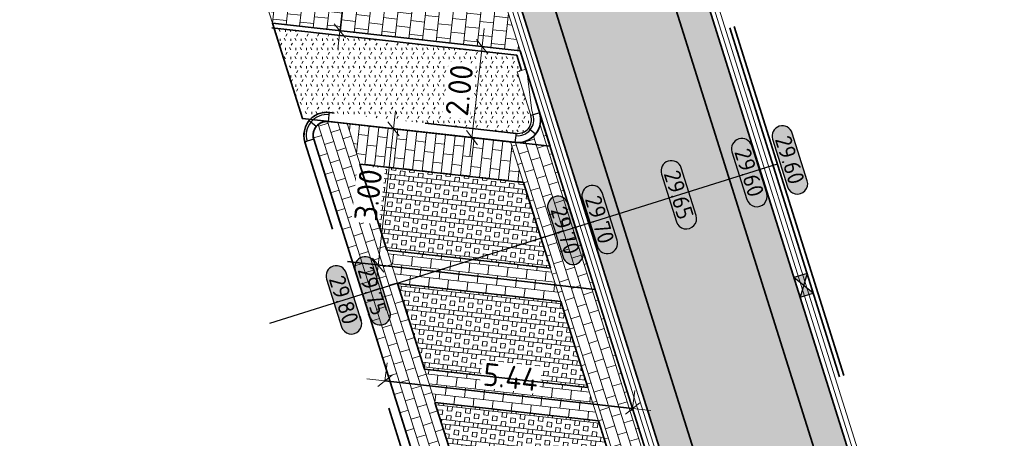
# Model space of a CAD drawing. Header units: metres. Extents: x 199937 to 201628, y 374508 to 375260.
# Tile 66 of 183: x 201196 to 201218, y 374759 to 374768. Entities that reach past the tile are written whole.
import ezdxf
from ezdxf.enums import TextEntityAlignment as Align

# ---------------------------------------------------------------- set-up
doc = ezdxf.new("R2010")
doc.units = ezdxf.units.M
doc.linetypes.add('VH-GELEIDEBAND', pattern=[6, 2, -2, 0, -2])
doc.linetypes.add('VH-OPSLUITBAND_100X200', pattern=[16, 8, -2, 4, -2])
for name, color, linetype, lineweight in [('N-WE-GR-BEPLANTING_CULTUUR-A', 92, 'Continuous', 0), ('N-WE-OG-HOOGTELIJN-G', 7, 'Continuous', 25), ('N-WE-RI-KOLK-S', 7, 'Continuous', 25), ('N-WE-VH-GOOT-G', 170, 'Continuous', 35), ('N-WE-VH-KANTOPSLUITING_GELEIDEBAND_50 200-G', 20, 'VH-GELEIDEBAND', 35), ('N-WE-VH-KANTOPSLUITING_GELEIDEBAND_50 200_250_BOCHTBAND-S', 20, 'Continuous', 25), ('N-WE-VH-KANTOPSLUITING_GELEIDEBAND_50 200_250_INRITVERLOOPBAND-S', 20, 'Continuous', 25), ('N-WE-VH-KANTOPSLUITING_OPSLUITBAND_100X200-G', 150, 'VH-OPSLUITBAND_100X200', 35), ('N-WE-VH-KANTVERHARDING_STREKLAAG-G', 60, 'Continuous', 18), ('N-WE-VH-VERHARDING_BETONSTRAATSTEEN-G', 252, 'Continuous', 35), ('N-WE-VH-VERHARDING_GRASBETONSTEEN-A', 72, 'Continuous', 18), ('N-WE-VH-VERHARDING_GRASBETONSTEEN-G', 70, 'Continuous', 35), ('N-WE-VH-VERHARDING_TEGEL-A', 252, 'Continuous', 18), ('N-WE-VW-MARKERING_PARKEERVAK-G', 7, 'Continuous', 35), ('N-WE-VW-MARKERING_PARKEERVAK-O', 7, 'Continuous', 18), ('X-XX-AL-HOOGTELABEL-S', 7, 'Continuous', 25), ('X-XX-AL-M', 7, 'Continuous', 18)]:
    doc.layers.add(name, color=color, linetype=linetype, lineweight=lineweight)
for name, color, linetype, lineweight, true_color in [('N-WE-GR-HAAG-G', 80, 'GR-HAAG1', 35, 0x3fff00), ('N-WE-VH-VERHARDING_BETONSTRAATSTEEN_HEIDE-A', 7, 'Continuous', 0, 0x986657), ('N-WE-VH-VERHARDING_BETONSTRAATSTEEN_ROOD-A', 7, 'Continuous', 0, 0xa92c0a)]:
    doc.layers.add(name, color=color, linetype=linetype, lineweight=lineweight, true_color=true_color)
doc.layers.add('X-XX-AL-HULPLIJN-G', color=7, linetype='Continuous', lineweight=18, plot=False)
doc.styles.add('NLCS-ISO-ANNOTATIEF-T18', font='NLCS-ISO.ttf', dxfattribs={"height": 1.8})
doc.styles.add('NLCS-ISO-ANNOTATIEF-T25', font='NLCS-ISO.ttf', dxfattribs={"height": 2.5})
doc.styles.add('NLCS-ISO-M200-T25', font='NLCS-ISO.ttf', dxfattribs={"height": 0.5})
doc.linetypes.add('GR-HAAG1', pattern='A,6,[176,NLCS.shx,S=0.125,R=0,X=0,Y=0],-2', length=8)
doc.dimstyles.new('NLCS-ANNOTATIEF-T25-SCHRAP_L2_H1', dxfattribs={"dimtxt": 2.5, "dimasz": 1.4, "dimexe": 2, "dimexo": 2, "dimgap": 0.7, "dimtad": 1, "dimzin": 0, "dimdsep": 46, "dimtxsty": 'NLCS-ISO-ANNOTATIEF-T25', "dimblk": 'OBLIQUE', "dimcen": 0, "dimdle": 2, "dimclrd": 256, "dimclre": 256, "dimclrt": 256, "dimadec": 1, "dimazin": 0, "dimtfac": 1, "dimtdec": 3, "dimtofl": 0, "dimtmove": 0, "dimatfit": 3, "dimldrblk": 'OBLIQUE', "dimfxl": 2, "dimfxlon": 1, "dimtfillclr": 256, "dimtolj": 1, "dimtzin": 0, "dimlwd": -1, "dimlwe": -1, "dimarcsym": 0})
doc.dimstyles.new('NLCS-M200-T25-SCHRAP_L2_H1', dxfattribs={"dimscale": 0.2, "dimtxt": 2.5, "dimasz": 1.4, "dimexe": 2, "dimexo": 2, "dimgap": 0.7, "dimtad": 1, "dimzin": 0, "dimdsep": 46, "dimtxsty": 'NLCS-ISO-M200-T25', "dimblk": 'OBLIQUE', "dimcen": 0, "dimdle": 2, "dimclrd": 256, "dimclre": 256, "dimclrt": 256, "dimadec": 1, "dimazin": 0, "dimtfac": 1, "dimtdec": 3, "dimtofl": 0, "dimtmove": 0, "dimatfit": 3, "dimldrblk": 'OBLIQUE', "dimfxl": 2, "dimfxlon": 1, "dimtfillclr": 256, "dimtolj": 1, "dimtzin": 0, "dimlwd": -1, "dimlwe": -1, "dimarcsym": 0})
pattern_1 = [(197.44182636, (0, 0), (-0.13739973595, -0.26328940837), [0.21, -0.21]), (287.44182636, (0, 0), (0.20034457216, 0.06294483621), [])]
pattern_2 = [(17.44182636, (0, 0), (0.13739973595, 0.26328940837), [0.63, -0.21]), (287.44182636, (-0.1259, 0.40069), (0.13739973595, 0.26328940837), [0.63, -0.21])]
pattern_3 = [(353.6144, (201213.89342, 374743.2399), (0.044487, 0.3975184), []), (353.6144, (201213.8823, 374743.14053), (0.044487, 0.3975184), []), (263.6144, (201213.89342, 374743.2399), (0.3975184, -0.044487), [-0.1, 0.1]), (263.6144, (201213.9928, 374743.2288), (0.3975184, -0.044487), [-0.1, 0.1]), (263.6144, (201214.0922, 374743.21766), (0.3975184, -0.044487), [0.1, -0.1]), (263.6144, (201214.19156, 374743.20654), (0.3975184, -0.0444873), [0.1, -0.1]), (353.6144, (201213.87118, 374743.04115), (0.0444873, 0.3975184), [0.1, -0.1]), (353.6144, (201213.86006, 374742.94177), (0.0444873, 0.3975184), [0.1, -0.1])]
pattern_4 = [(263.6144, (201213.89342, 374743.2399), (0.1853413, -0.232053), [0.21, -0.21]), (353.6144, (201213.89342, 374743.2399), (0.0233559, 0.2086972), [])]

# ---------------------------------------------------------------- blocks, each defined once
blk = doc.blocks.new('_Oblique')
at = {"color": 0, "linetype": 'ByBlock', "lineweight": -2}
blk.add_line((-0.5, -0.5), (0.5, 0.5), dxfattribs=at)
blk = doc.blocks.new('*D86')
at = {"layer": 'Defpoints', "color": 0, "transparency": 16777216}
for p in [(201204.451, 374765.428), (201205.869, 374765.269), (201205.536, 374762.288)]:
    blk.add_point(p, dxfattribs=at)
at = {"layer": 'X-XX-AL-M', "transparency": 16777216}
for p, q in [((201204.073, 374762.049), (201204.495, 374765.825)), ((201204.848, 374765.383), (201204.053, 374765.472)), ((201204.515, 374762.402), (201203.72, 374762.491))]:
    blk.add_line(p, q, dxfattribs=at)
at = {"layer": 'X-XX-AL-M', "transparency": 16777216, "xscale": 0.28, "yscale": 0.28, "zscale": 0.28}
for p, rotation in [((201204.451, 374765.428), 83.61444779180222), ((201204.117, 374762.446), 263.6144477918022)]:
    blk.add_blockref('_Oblique', p, dxfattribs=dict(at, rotation=rotation))
at = {"layer": 'X-XX-AL-M', "transparency": 16777216, "insert": (201203.896, 374763.98), "char_height": 0.5, "attachment_point": 5, "rotation": 83.6144, "style": 'NLCS-ISO-ANNOTATIEF-T25', "bg_fill": 3, "box_fill_scale": 1.1, "bg_fill_color": 256, "bg_fill_true_color": 13158600, "bg_fill_transparency": 0}
blk.add_mtext('\\A1;3.00', dxfattribs=at)
blk = doc.blocks.new('*D87')
at = {"layer": 'Defpoints', "color": 0, "transparency": 16777216}
for p in [(201206.386, 374767.224), (201206.386, 374767.224), (201206.164, 374765.236)]:
    blk.add_point(p, dxfattribs=at)
at = {"layer": 'X-XX-AL-M', "transparency": 16777216}
for p, q in [((201206.119, 374764.839), (201206.43, 374767.621)), ((201206.386, 374767.224), (201205.988, 374767.268)), ((201206.164, 374765.236), (201205.766, 374765.281))]:
    blk.add_line(p, q, dxfattribs=at)
at = {"layer": 'X-XX-AL-M', "transparency": 16777216, "xscale": 0.28, "yscale": 0.28, "zscale": 0.28}
for p, rotation in [((201206.386, 374767.224), 83.61444779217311), ((201206.164, 374765.236), 263.6144477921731)]:
    blk.add_blockref('_Oblique', p, dxfattribs=dict(at, rotation=rotation))
at = {"layer": 'X-XX-AL-M', "transparency": 16777216, "insert": (201205.887, 374766.273), "char_height": 0.5, "attachment_point": 5, "rotation": 83.6144, "style": 'NLCS-ISO-ANNOTATIEF-T25', "bg_fill": 3, "box_fill_scale": 1.1, "bg_fill_color": 256, "bg_fill_true_color": 13158600, "bg_fill_transparency": 0}
blk.add_mtext('\\A1;2.00', dxfattribs=at)
blk = doc.blocks.new('*D88')
at = {"layer": 'Defpoints', "color": 0, "transparency": 16777216}
for p in [(201204.263, 374759.914), (201209.674, 374759.309), (201209.674, 374759.309)]:
    blk.add_point(p, dxfattribs=at)
at = {"layer": 'X-XX-AL-M', "transparency": 16777216}
for p, q in [((201204.263, 374759.914), (201204.307, 374760.312)), ((201203.865, 374759.959), (201210.071, 374759.264)), ((201209.674, 374759.309), (201209.718, 374759.706))]:
    blk.add_line(p, q, dxfattribs=at)
at = {"layer": 'X-XX-AL-M', "transparency": 16777216, "xscale": 0.28, "yscale": 0.28, "zscale": 0.28}
for p, rotation in [((201204.263, 374759.914), 173.614447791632), ((201209.674, 374759.309), 353.6144477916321)]:
    blk.add_blockref('_Oblique', p, dxfattribs=dict(at, rotation=rotation))
at = {"layer": 'X-XX-AL-M', "transparency": 16777216, "insert": (201207.012, 374759.999), "char_height": 0.5, "attachment_point": 5, "rotation": 353.6144, "style": 'NLCS-ISO-ANNOTATIEF-T25', "bg_fill": 3, "box_fill_scale": 1.1, "bg_fill_color": 256, "bg_fill_true_color": 13158600, "bg_fill_transparency": 0}
blk.add_mtext('\\A1;5.44', dxfattribs=at)
blk = doc.blocks.new('*U295')
for p, q in [((293, 309), (251, 336)), ((419, 227), (293, 309)), ((0, 150), (0, 200)), ((0, 0), (0, 150))]:
    blk.add_line(p, q)
for radius in [300, 350, 500]:
    blk.add_arc((0, 500), radius, 270, 326.9137)
blk = doc.blocks.new('*U296')
for p, q in [((293, 309), (251, 336)), ((419, 227), (293, 309)), ((0, 150), (0, 200)), ((0, 0), (0, 150))]:
    blk.add_line(p, q)
for radius in [300, 350, 500]:
    blk.add_arc((0, 500), radius, 270, 326.9137)
blk = doc.blocks.new('SVH-GELEIDEBAND INRITVERLOOPBAND_50 200X200_LINKS_L1000_HD-MM')
at = {"linetype": 'Continuous', "lineweight": 0}
blk.add_lwpolyline([(0, 0), (1000, 0), (1000, 200), (0, 200)], close=True, dxfattribs=at)
blk.add_lwpolyline([(900, 0), (100, 150), (0, 150)], dxfattribs=at)
blk = doc.blocks.new('*U311')
for p, q in [((0, 150), (0, 200)), ((0, 0), (0, 150)), ((-377, -54), (-419, -27)), ((-251, -136), (-377, -54))]:
    blk.add_line(p, q)
for radius in [500, 450, 300]:
    blk.add_arc((0, -300), radius, 90, 146.9201)
blk = doc.blocks.new('*U312')
for p, q in [((0, 150), (0, 200)), ((0, 0), (0, 150)), ((-377, -54), (-419, -27)), ((-251, -136), (-377, -54))]:
    blk.add_line(p, q)
for radius in [500, 450, 300]:
    blk.add_arc((0, -300), radius, 90, 146.9201)
blk = doc.blocks.new('*D318')
at = {"layer": 'Defpoints', "color": 0, "transparency": 16777216}
for p in [(201203.511, 374769.655), (201203.511, 374769.655), (201203.278, 374767.571)]:
    blk.add_point(p, dxfattribs=at)
at = {"layer": 'X-XX-AL-M', "transparency": 16777216}
for p, q in [((201203.233, 374767.174), (201203.556, 374770.053)), ((201203.511, 374769.655), (201203.114, 374769.7)), ((201203.278, 374767.571), (201202.88, 374767.616))]:
    blk.add_line(p, q, dxfattribs=at)
at = {"layer": 'X-XX-AL-M', "transparency": 16777216, "xscale": 0.28, "yscale": 0.28, "zscale": 0.28}
for p, rotation in [((201203.511, 374769.655), 83.61444779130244), ((201203.278, 374767.571), 263.6144477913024)]:
    blk.add_blockref('_Oblique', p, dxfattribs=dict(at, rotation=rotation))
at = {"layer": 'X-XX-AL-M', "transparency": 16777216, "insert": (201203.007, 374768.657), "char_height": 0.5, "attachment_point": 5, "rotation": 83.6144, "style": 'NLCS-ISO-M200-T25', "bg_fill": 3, "box_fill_scale": 1.1, "bg_fill_color": 256, "bg_fill_true_color": 13158600, "bg_fill_transparency": 0}
blk.add_mtext('\\A1;2.10', dxfattribs=at)
blk = doc.blocks.new('*U283')
h = blk.add_hatch(color=253)
h.dxf.hatch_style = 1
edge = h.paths.add_edge_path()
edge.add_line((2.73, 1.13), (-2.73, 1.13))
edge.add_arc((-2.73, 0), 1.13, 90, 270)
edge.add_line((-2.73, -1.13), (2.73, -1.13))
edge.add_arc((2.73, 0), 1.13, 270, 450)
blk.add_lwpolyline([(2.73, 1.13), (-2.73, 1.13, 1), (-2.73, -1.13), (2.73, -1.13, 1)], format="xyb", close=True)
at = {"style": 'NLCS-ISO-ANNOTATIEF-T18'}
blk.add_attdef('HGT', text='', height=1.8, dxfattribs=at).set_placement((0, 0), align=Align.MIDDLE_CENTER)
blk = doc.blocks.new('N-SRI-KOLK_STRAAT_450X300-SO')
h = blk.add_hatch(color=256)
h.dxf.hatch_style = 1
h.paths.add_polyline_path([(0, 0.75), (-1.125, 1.5), (-1.125, 0)])
h.paths.add_polyline_path([(1.125, 0), (1.125, 1.5), (0, 0.75)])
for p, q in [((-1.125, 0), (1.125, 1.5)), ((1.125, 0), (-1.125, 1.5))]:
    blk.add_line(p, q)
at = {"flags": 128}
blk.add_lwpolyline([(-1.125, 0), (1.125, 0), (1.125, 1.5), (-1.125, 1.5)], close=True, dxfattribs=at)

msp = doc.modelspace()

# ---------------------------------------------------------------- hatches: boundary and pattern name
at = {"layer": 'N-WE-GR-BEPLANTING_CULTUUR-A'}
h = msp.add_hatch(dxfattribs=at)
h.set_pattern_fill('AGR-BEPLANTING_SOORT_01-SO', color=256, scale=0.2, pattern_type=2)
h.set_pattern_definition([(60, (0, 0), (-0.11547008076, 0.199999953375), [0.0577352, -0.1732052]), (120, (0, 0), (-0.23094008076, -4.6625e-08), [0.0577352, -0.1732052]), (270, (0, 0), (0.11547, -0.2), [0.05, -0.35])])
edge = h.paths.add_edge_path()
edge.add_arc((201202.992, 374765.289), 0.5, 83.6144, 120.4843)
edge.add_line((201202.739, 374765.72), (201202.426, 374765.755))
edge.add_line((201202.426, 374765.755), (201201.836, 374767.632))
edge.add_line((201201.836, 374767.632), (201207.14, 374767.039))
edge.add_line((201207.14, 374767.039), (201207.246, 374766.701))
edge.add_line((201207.246, 374766.701), (201207.151, 374766.671))
edge.add_line((201207.151, 374766.671), (201207.451, 374765.717))
edge.add_arc((201207.164, 374765.627), 0.3, -96.3856, 17.4418, ccw=False)
edge.add_line((201207.131, 374765.329), (201203.048, 374765.786))
h = msp.add_hatch(dxfattribs=at)
h.set_pattern_fill('AGR-BEPLANTING_SOORT_01-SO', color=256, scale=0.2, pattern_type=2)
h.set_pattern_definition([(60, (201123.74073, 375003.37324), (-0.11547008, 0.19999995), [0.0577352, -0.1732052]), (120, (201123.74073, 375003.37324), (-0.23094008, -5e-08), [0.0577352, -0.1732052]), (270, (201123.74073, 375003.37324), (0.11547, -0.2), [0.05, -0.35])])
edge = h.paths.add_edge_path()
edge.add_line((201215.747, 374755.399), (201219.085, 374744.771))
edge.add_line((201219.085, 374744.771), (201219.753, 374744.981))
edge.add_arc((201224.714, 374746.54), 5.2, 197.4418, 290.7358)
edge.add_line((201226.555, 374741.677), (201227.105, 374741.885))
edge.add_line((201227.105, 374741.885), (201225.158, 374747.029))
edge.add_line((201225.158, 374747.029), (201230.376, 374749.004))
edge.add_line((201230.376, 374749.004), (201237.38, 374751.895))
edge.add_line((201237.38, 374751.895), (201234.228, 374760.477))
edge.add_line((201234.228, 374760.477), (201215.747, 374755.399))
at = {"layer": 'N-WE-VH-VERHARDING_BETONSTRAATSTEEN_HEIDE-A', "true_color": 0x986657}
h = msp.add_hatch(dxfattribs=at)
h.set_pattern_fill('AVH-HEI_BSS_KEIFRMT_KEPER-SO', color=25, scale=2, angle=17.4418, pattern_type=2)
h.set_pattern_definition(pattern_2)
h.paths.add_polyline_path([(201204.725, 374789.145), (201204.057, 374788.935), (201217.437, 374746.35), (201218.104, 374746.56)])
h = msp.add_hatch(dxfattribs=at)
h.set_pattern_fill('AVH-HEI_BSS_KEIFRMT_KEPER-SO', color=25, scale=2, angle=17.4418, pattern_type=2)
h.set_pattern_definition(pattern_2)
h.paths.add_polyline_path([(201201.651, 374788.179), (201200.983, 374787.969), (201214.363, 374745.384), (201215.031, 374745.594)])
at = {"layer": 'N-WE-VH-VERHARDING_BETONSTRAATSTEEN_ROOD-A'}
h = msp.add_hatch(dxfattribs=at)
h.set_pattern_fill('AVH-ROO_BSS_KEIFRMT_KEPER-SO', color=36, scale=2, angle=-27.5582, pattern_type=2)
h.set_pattern_definition([(332.44183, (201200.68763, 374791.2463), (0.28333, 0.0890174), [0.63, -0.21]), (242.44183, (201200.88194, 374791.61866), (0.28333, 0.0890174), [0.63, -0.21])])
h.paths.add_polyline_path([(201204.057, 374788.935, -0.155764), (201204.082, 374794.41), (201200.707, 374795.504, 0.155764), (201200.688, 374791.246), (201215.031, 374745.594), (201217.437, 374746.35)])
h = msp.add_hatch(dxfattribs=at)
h.set_pattern_fill('AVH-ROO_BSS_KEIFRMT_HALFST-SO', color=36, scale=2, angle=197.4418, pattern_type=2)
h.set_pattern_definition(pattern_1)
edge = h.paths.add_edge_path()
edge.add_arc((201207.164, 374765.627), 0.5, -96.3856, 17.4418, ccw=False)
edge.add_line((201207.109, 374765.13), (201207.007, 374765.142))
edge.add_line((201207.007, 374765.142), (201207.991, 374762.013))
edge.add_line((201207.991, 374762.013), (201208.854, 374761.916))
edge.add_line((201208.854, 374761.916), (201207.641, 374765.777))
h = msp.add_hatch(dxfattribs=at)
h.set_pattern_fill('AVH-ROO_BSS_KEIFRMT_HALFST-SO', color=36, scale=2, angle=197.4418, pattern_type=2)
h.set_pattern_definition(pattern_1)
edge = h.paths.add_edge_path()
edge.add_arc((201202.992, 374765.289), 0.3, 83.6144, 197.4547)
edge.add_line((201202.706, 374765.199), (201203.552, 374762.51))
edge.add_line((201203.552, 374762.51), (201204.421, 374762.412))
edge.add_line((201204.421, 374762.412), (201203.437, 374765.541))
edge.add_line((201203.437, 374765.541), (201203.026, 374765.587))
h = msp.add_hatch(dxfattribs=at)
h.set_pattern_fill('AVH-ROO_BSS_KEIFRMT_HALFST-SO', color=36, scale=2, angle=173.61, pattern_type=2)
h.set_pattern_definition([(173.61, (201213.89342, 374743.2399), (-0.2320674, -0.1853233), [0.21, -0.21]), (263.61, (201213.89342, 374743.2399), (0.2086953, -0.023372), [])])
h.paths.add_polyline_path([(201207.007, 374765.142), (201203.437, 374765.541), (201203.716, 374764.655), (201207.286, 374764.255)])
h = msp.add_hatch(dxfattribs=at)
h.set_pattern_fill('AVH-ROO_BSS_KEIFRMT_HALFST-SO', color=36, scale=2, angle=263.6144, pattern_type=2)
h.set_pattern_definition(pattern_4)
h.paths.add_polyline_path([(201204.306, 374762.777), (201204.536, 374762.047), (201208.105, 374761.648), (201207.876, 374762.378)])
h = msp.add_hatch(dxfattribs=at)
h.set_pattern_fill('AVH-ROO_BSS_KEIFRMT_HALFST-SO', color=36, scale=2, angle=197.4418, pattern_type=2)
h.set_pattern_definition(pattern_1)
h.paths.add_polyline_path([(201204.421, 374762.412), (201203.552, 374762.51), (201204.371, 374759.902), (201205.241, 374759.805)])
h = msp.add_hatch(dxfattribs=at)
h.set_pattern_fill('AVH-ROO_BSS_KEIFRMT_HALFST-SO', color=36, scale=2, angle=197.4418, pattern_type=2)
h.set_pattern_definition(pattern_1)
h.paths.add_polyline_path([(201208.854, 374761.916), (201207.991, 374762.013), (201208.81, 374759.406), (201209.674, 374759.309)])
h = msp.add_hatch(dxfattribs=at)
h.set_pattern_fill('AVH-ROO_BSS_KEIFRMT_HALFST-SO', color=36, scale=2, angle=263.6144, pattern_type=2)
h.set_pattern_definition(pattern_4)
h.paths.add_polyline_path([(201205.126, 374760.17), (201205.355, 374759.44), (201208.925, 374759.04), (201208.696, 374759.771)])
h = msp.add_hatch(dxfattribs=at)
h.set_pattern_fill('AVH-ROO_BSS_KEIFRMT_HALFST-SO', color=36, scale=2, angle=197.4418, pattern_type=2)
h.set_pattern_definition(pattern_1)
h.paths.add_polyline_path([(201205.241, 374759.805), (201204.371, 374759.902), (201205.191, 374757.295), (201206.061, 374757.198)])
h = msp.add_hatch(dxfattribs=at)
h.set_pattern_fill('AVH-ROO_BSS_KEIFRMT_HALFST-SO', color=36, scale=2, angle=197.4418, pattern_type=2)
h.set_pattern_definition(pattern_1)
h.paths.add_polyline_path([(201209.674, 374759.309), (201208.81, 374759.406), (201209.63, 374756.798), (201210.493, 374756.702)])
at = {"layer": 'N-WE-VH-VERHARDING_GRASBETONSTEEN-A', "true_color": 0x52a500}
h = msp.add_hatch(dxfattribs=at)
h.set_pattern_fill('AVH-GRASBETONSTEEN_01-SO', color=74, angle=263.6144, pattern_type=2)
h.set_pattern_definition(pattern_3)
h.paths.add_polyline_path([(201207.286, 374764.255), (201203.716, 374764.655), (201204.306, 374762.777), (201207.876, 374762.378)])
h = msp.add_hatch(dxfattribs=at)
h.set_pattern_fill('AVH-GRASBETONSTEEN_01-SO', color=74, angle=263.6144, pattern_type=2)
h.set_pattern_definition(pattern_3)
h.paths.add_polyline_path([(201208.105, 374761.648), (201204.536, 374762.047), (201205.126, 374760.17), (201208.696, 374759.771)])
h = msp.add_hatch(dxfattribs=at)
h.set_pattern_fill('AVH-GRASBETONSTEEN_01-SO', color=74, angle=263.6144, pattern_type=2)
h.set_pattern_definition(pattern_3)
h.paths.add_polyline_path([(201208.925, 374759.04), (201205.355, 374759.44), (201205.946, 374757.563), (201209.516, 374757.163)])
at = {"layer": 'N-WE-VH-VERHARDING_TEGEL-A'}
h = msp.add_hatch(dxfattribs=at)
h.set_pattern_fill('AVH-TEGEL_300X300_HALFST-SO', color=256, scale=5, angle=173.6144, pattern_type=2)
h.set_pattern_definition([(173.61444779, (0, 0), (-0.31482154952, -0.115703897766), [0.3, -0.3]), (263.61444779, (0, 0), (0.29813879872, -0.0333655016), [])])
h.paths.add_polyline_path([(201207.216, 374767.131), (201206.529, 374769.317), (201201.116, 374769.923), (201201.803, 374767.737)])

# ---------------------------------------------------------------- linework, layer by layer
at = {"layer": 'N-WE-GR-HAAG-G'}
msp.add_lwpolyline([(201207.871, 374765.045), (201202.459, 374765.651), (201201.803, 374767.737), (201207.216, 374767.131)], close=True, dxfattribs=at)
at = {"layer": 'N-WE-VH-GOOT-G'}
msp.add_lwpolyline([(201190.378, 374725.99, 0.005833), (201213.622, 374733.909, 0.403828), (201216.29, 374739.251), (201200.02, 374791.036, -0.319273), (201202.773, 374799.525), (201210.674, 374805.396, -0.01767), (201214.863, 374808.168, 0.454979), (201216.446, 374817.535, -0.009969), (201205.73, 374831.155, 0.299956), (201199.2, 374833.489), (201150.331, 374821.559)], format="xyb", dxfattribs=at)
msp.add_lwpolyline([(201253.113, 374821.291, -0.40712), (201261.399, 374818.326), (201283.13, 374773.776, -0.398483), (201280.532, 374765.509), (201275.688, 374762.813, -0.017059), (201255.317, 374752.472, -0.008054), (201232.793, 374742.862), (201226.945, 374740.648, -0.431154), (201218.704, 374744.652), (201204.725, 374789.145, -0.319273), (201207.693, 374798.295), (201213.245, 374802.42, -0.052419), (201217.798, 374805.114)], format="xyb", close=True, dxfattribs=at)
at = {"layer": 'N-WE-VH-KANTOPSLUITING_OPSLUITBAND_100X200-G'}
msp.add_lwpolyline([(201226.874, 374740.942), (201226.839, 374740.929, -0.431154), (201218.99, 374744.741), (201205.011, 374789.235, -0.319273), (201207.872, 374798.054), (201213.424, 374802.179, -0.052419), (201217.923, 374804.841), (201253.238, 374821.019, -0.40712), (201261.13, 374818.194), (201282.861, 374773.644, -0.398483), (201280.386, 374765.771), (201275.543, 374763.076, -0.017057), (201255.192, 374752.745, -0.005218), (201240.642, 374746.439, -0.000751), (201238.537, 374745.556, -0.000307)], format="xyb", dxfattribs=at)
for points in [[(201201.803, 374767.737), (201207.216, 374767.131), (201207.342, 374766.731)], [(201201.792, 374767.637), (201207.14, 374767.039), (201207.246, 374766.701)]]:
    msp.add_lwpolyline(points, dxfattribs=at)
at = {"layer": 'N-WE-VH-VERHARDING_BETONSTRAATSTEEN-G'}
for points in [[(201215.031, 374745.594), (201200.688, 374791.246, -0.319273), (201203.191, 374798.963), (201211.086, 374804.83, -0.010541), (201213.537, 374806.503)], [(201217.437, 374746.35), (201204.057, 374788.935, -0.319273), (201207.275, 374798.857), (201212.827, 374802.982, -0.023537), (201214.857, 374804.347)]]:
    msp.add_lwpolyline(points, format="xyb", dxfattribs=at)
at = {"layer": 'N-WE-VW-MARKERING_PARKEERVAK-G'}
for points in [[(201203.443, 374762.522), (201208.854, 374761.916)], [(201204.263, 374759.914), (201209.674, 374759.309)]]:
    msp.add_lwpolyline(points, dxfattribs=at)
at = {"layer": 'N-WE-VW-MARKERING_PARKEERVAK-O'}
msp.add_lwpolyline([(201206.529, 374769.317), (201201.116, 374769.923), (201201.803, 374767.737), (201207.216, 374767.131), (201206.529, 374769.317)], close=True, dxfattribs=at)
at = {"layer": 'X-XX-AL-HULPLIJN-G'}
for points in [[(201203.437, 374765.541), (201210.324, 374743.639)], [(201207.007, 374765.142), (201213.893, 374743.24)]]:
    msp.add_lwpolyline(points, dxfattribs=at)

# ---------------------------------------------------------------- block references
at = {"layer": 'N-WE-RI-KOLK-S', "xscale": 0.2, "yscale": 0.2, "zscale": 0.2, "rotation": 107.4418263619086}
msp.add_blockref('N-SRI-KOLK_STRAAT_450X300-SO', (201213.551, 374762.05), dxfattribs=at)
at = {"layer": 'N-WE-VH-KANTOPSLUITING_GELEIDEBAND_50 200_250_BOCHTBAND-S', "xscale": 0.001, "yscale": 0.001, "zscale": 0.001}
for name, p, rotation in [('*U311', (201203.026, 374765.587), 353.6144477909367), ('*U296', (201207.55, 374765.309), 50.5281370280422), ('*U312', (201202.761, 374765.48), 50.53456169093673), ('*U295', (201207.109, 374765.13), 353.6144477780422)]:
    msp.add_blockref(name, p, dxfattribs=dict(at, rotation=rotation))
at = {"layer": 'N-WE-VH-KANTOPSLUITING_GELEIDEBAND_50 200_250_INRITVERLOOPBAND-S', "xscale": 0.001, "yscale": 0.001, "zscale": 0.001, "rotation": 107.441826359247}
msp.add_blockref('SVH-GELEIDEBAND INRITVERLOOPBAND_50 200X200_LINKS_L1000_HD-MM', (201207.641, 374765.777), dxfattribs=at)
at = {"layer": 'X-XX-AL-HOOGTELABEL-S', "xscale": 0.2, "yscale": 0.2, "zscale": 0.2, "rotation": 287.4418263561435}
for p, values in [((201213.109, 374764.747), {'HGT': '29.60'}), ((201212.223, 374764.47), {'HGT': '29.60'}), ((201210.682, 374763.985), {'HGT': '29.65'}), ((201208.955, 374763.443), {'HGT': '29.70'}), ((201208.205, 374763.207), {'HGT': '29.70'})]:
    msp.add_blockref('*U283', p, dxfattribs=at).add_auto_attribs(values)

# ---------------------------------------------------------------- next in the draw order: dimensions: what is measured, and where the dimension line sits
at = {"layer": 'X-XX-AL-M'}
for p1, p2, distance, picture, middle in [((201205.536, 374762.288), (201205.869, 374765.269), 1.427, '*D86', (201203.896, 374763.98)), ((201204.263, 374759.914), (201209.674, 374759.309), 0, '*D88', (201207.012, 374759.999))]:
    dim = msp.add_aligned_dim(p1=p1, p2=p2, distance=distance, dimstyle='NLCS-ANNOTATIEF-T25-SCHRAP_L2_H1', override={"dimtfill": 1}, dxfattribs=at)
    dim.commit()
    dim.dimension.update_dxf_attribs({"geometry": picture, "text_midpoint": middle})

# ---------------------------------------------------------------- next in the draw order: linework, layer by layer
at = {"layer": 'N-WE-OG-HOOGTELIJN-G'}
msp.add_lwpolyline([(201201.749, 374761.179), (201212.836, 374764.662)], dxfattribs=at)
at = {"layer": 'N-WE-VH-KANTOPSLUITING_GELEIDEBAND_50 200-G'}
for points in [[(201207.131, 374765.329), (201203.048, 374765.786, 0.542053), (201202.515, 374765.139), (201209.205, 374743.863, 0.29697), (201209.626, 374743.516), (201214.406, 374742.981)], [(201207.109, 374765.13), (201203.026, 374765.587, 0.542053), (201202.706, 374765.199), (201209.396, 374743.923, 0.29697), (201209.649, 374743.715), (201214.429, 374743.18)]]:
    msp.add_lwpolyline(points, format="xyb", dxfattribs=at)
at = {"layer": 'N-WE-VH-KANTOPSLUITING_OPSLUITBAND_100X200-G'}
msp.add_lwpolyline([(201226.839, 374741.036), (201226.803, 374741.022, -0.431154), (201219.085, 374744.771), (201205.106, 374789.265, -0.319273), (201207.931, 374797.974), (201213.483, 374802.099, -0.052419), (201217.964, 374804.75), (201253.28, 374820.928, -0.40712), (201261.04, 374818.15), (201282.771, 374773.6, -0.398483), (201280.337, 374765.858), (201275.495, 374763.163, -0.017056), (201255.151, 374752.836, -0.005217), (201240.603, 374746.531, -0.000718), (201238.59, 374745.687, -0.000307)], format="xyb", dxfattribs=at)
at = {"layer": 'N-WE-VH-KANTVERHARDING_STREKLAAG-G'}
for points in [[(201190.347, 374726.085, 0.005833), (201213.588, 374734.003, 0.403828), (201216.194, 374739.221), (201199.924, 374791.007, -0.319273), (201202.714, 374799.605), (201210.615, 374805.476, -0.017673), (201214.811, 374808.254, 0.454979), (201216.368, 374817.471, -0.009976), (201205.643, 374831.105, 0.299394), (201199.224, 374833.392), (201150.355, 374821.462)], [(201190.316, 374726.18, 0.005833), (201213.555, 374734.097, 0.403828), (201216.099, 374739.191), (201199.829, 374790.977, -0.319273), (201202.654, 374799.686), (201210.556, 374805.557, -0.017676), (201214.758, 374808.339, 0.454979), (201216.291, 374817.408, -0.009976), (201205.563, 374831.044, 0.299394), (201199.248, 374833.295), (201150.379, 374821.365)]]:
    msp.add_lwpolyline(points, format="xyb", dxfattribs=at)
for points in [[(201253.155, 374821.2, -0.40712), (201261.309, 374818.282), (201283.041, 374773.732, -0.398483), (201280.483, 374765.596), (201275.64, 374762.901, -0.017058), (201255.275, 374752.563, -0.008054), (201232.756, 374742.955), (201226.909, 374740.742, -0.431154), (201218.799, 374744.682), (201204.82, 374789.175, -0.319273), (201207.753, 374798.214), (201213.304, 374802.34, -0.052419), (201217.839, 374805.023)], [(201253.197, 374821.11, -0.40712), (201261.219, 374818.238), (201282.951, 374773.688, -0.398483), (201280.435, 374765.683), (201275.592, 374762.988, -0.017057), (201255.234, 374752.654, -0.008053), (201232.719, 374743.048), (201226.874, 374740.835, -0.431154), (201218.895, 374744.712), (201204.916, 374789.205, -0.319273), (201207.812, 374798.134), (201213.364, 374802.259, -0.052419), (201217.881, 374804.932)]]:
    msp.add_lwpolyline(points, format="xyb", close=True, dxfattribs=at)
at = {"layer": 'N-WE-VH-VERHARDING_GRASBETONSTEEN-G'}
for points in [[(201207.876, 374762.378), (201204.306, 374762.777), (201203.716, 374764.655), (201207.286, 374764.255)], [(201204.536, 374762.047), (201208.105, 374761.648), (201208.696, 374759.771), (201205.126, 374760.17)], [(201205.355, 374759.44), (201208.925, 374759.04), (201209.516, 374757.163), (201205.946, 374757.563)]]:
    msp.add_lwpolyline(points, close=True, dxfattribs=at)
at = {"layer": 'N-WE-VW-MARKERING_PARKEERVAK-G'}
msp.add_lwpolyline([(201214.85, 374742.833), (201207.642, 374765.775, -0.54043), (201207.109, 374765.13), (201203.026, 374765.587, 0.542053), (201202.706, 374765.199), (201209.396, 374743.923, 0.29697), (201209.649, 374743.715), (201214.429, 374743.18, -0.297029), (201214.85, 374742.833)], format="xyb", dxfattribs=at)

# ---------------------------------------------------------------- next in the draw order: block references
at = {"layer": 'X-XX-AL-HOOGTELABEL-S', "xscale": 0.2, "yscale": 0.2, "zscale": 0.2, "rotation": 287.4418263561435}
for p, values in [((201203.993, 374761.884), {'HGT': '29.75'}), ((201203.364, 374761.686), {'HGT': '29.80'})]:
    msp.add_blockref('*U283', p, dxfattribs=at).add_auto_attribs(values)

# ---------------------------------------------------------------- next in the draw order: dimensions: what is measured, and where the dimension line sits
at = {"layer": 'X-XX-AL-M'}
dim = msp.add_aligned_dim(p1=(201203.278, 374767.571), p2=(201203.511, 374769.655), distance=0, dimstyle='NLCS-M200-T25-SCHRAP_L2_H1', override={"dimtfill": 1}, dxfattribs=at)
dim.commit()
dim.dimension.update_dxf_attribs({"geometry": '*D318', "text_midpoint": (201203.007, 374768.657)})
dim = msp.add_linear_dim(base=(201206.386, 374767.224), p1=(201206.164, 374765.236), p2=(201206.386, 374767.224), angle=263.6144, dimstyle='NLCS-ANNOTATIEF-T25-SCHRAP_L2_H1', override={"dimtfill": 1}, dxfattribs=at)
dim.commit()
dim.dimension.update_dxf_attribs({"geometry": '*D87', "text_midpoint": (201205.887, 374766.273)})

doc.saveas('drawing.dxf')
